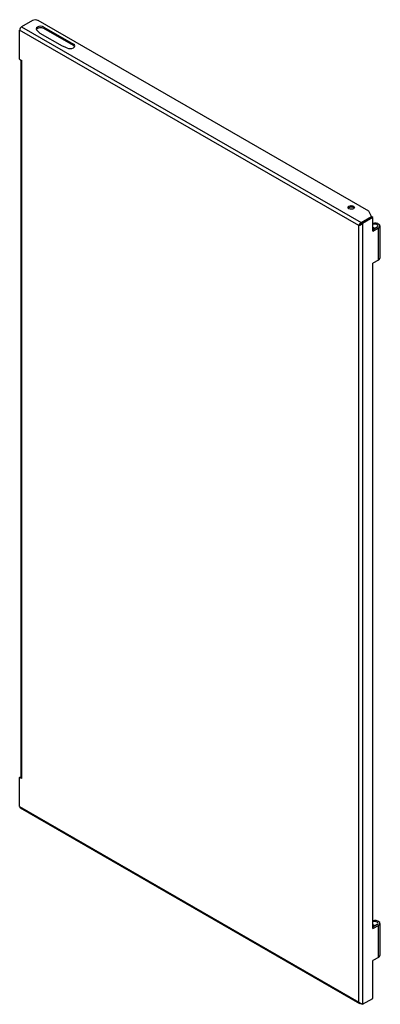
# Model space of a CAD drawing. Header units: inches. Extents: x 92.1 to 103.6, y 25.9 to 57.2.
import ezdxf

# ---------------------------------------------------------------- set-up
doc = ezdxf.new("R2010")
doc.units = ezdxf.units.IN
doc.header["$MEASUREMENT"] = 0
doc.layers.add('Visible Edges(ANSI)', color=7, linetype='Continuous', lineweight=25)
doc.layers.add('Visible Tangent Edges(ANSI)', color=7, linetype='Continuous', lineweight=25)

msp = doc.modelspace()

# ---------------------------------------------------------------- linework, layer by layer
at = {"layer": 'Visible Edges(ANSI)'}
for p, q in [((92.534, 57.177), (92.188, 56.978)), ((103.235, 51.117), (92.711, 57.177)), ((92.127, 55.947), (92.127, 56.873)), ((92.779, 56.769), (92.691, 56.853)), ((93.486, 56.362), (92.779, 56.769)), ((92.896, 56.971), (93.837, 56.43)), ((93.837, 56.385), (92.896, 56.926)), ((93.632, 56.312), (93.486, 56.362)), ((92.127, 55.947), (92.188, 55.912)), ((92.163, 55.926), (92.163, 33.107)), ((92.188, 55.912), (92.188, 55.912)), ((92.188, 55.912), (92.188, 55.912)), ((103.322, 50.942), (103.235, 51.117)), ((102.996, 50.754), (103.322, 50.942)), ((102.996, 50.734), (102.996, 50.754)), ((103.33, 50.938), (103.003, 50.75)), ((103.003, 50.75), (103.042, 50.728)), ((103.369, 50.916), (103.042, 50.728)), ((103.322, 50.934), (103.322, 50.942)), ((103.369, 50.916), (103.33, 50.938)), ((103.369, 50.483), (103.369, 50.916)), ((102.943, 50.67), (102.921, 50.658)), ((103.504, 50.605), (103.369, 50.527)), ((103.369, 50.483), (103.543, 50.583)), ((103.408, 50.591), (103.394, 50.56)), ((103.394, 50.56), (103.394, 50.542)), ((103.408, 50.591), (103.408, 50.55)), ((103.589, 50.646), (103.589, 49.624)), ((103.543, 49.561), (103.369, 49.461)), ((103.369, 28.306), (103.369, 49.461)), ((92.127, 33.107), (92.163, 33.127)), ((92.188, 33.072), (92.127, 33.107)), ((92.127, 32.181), (92.127, 33.107)), ((92.188, 33.072), (92.188, 33.072)), ((92.188, 33.072), (92.188, 33.072)), ((92.145, 32.141), (102.946, 25.921)), ((103.504, 28.429), (103.369, 28.351)), ((103.369, 28.306), (103.543, 28.406)), ((103.408, 28.414), (103.394, 28.383)), ((103.394, 28.383), (103.394, 28.365)), ((103.408, 28.414), (103.408, 28.373)), ((103.589, 28.469), (103.589, 27.447)), ((103.543, 27.384), (103.369, 27.284)), ((103.369, 26.083), (103.369, 27.284)), ((103.042, 25.895), (103.369, 26.083))]:
    msp.add_line(p, q, dxfattribs=at)
at = {"layer": 'Visible Edges(ANSI)', "flags": 128}
for points in [[(102.975, 50.742), (102.972, 50.739), (102.968, 50.737), (102.965, 50.734), (102.961, 50.731), (102.958, 50.727), (102.955, 50.724), (102.952, 50.721), (102.949, 50.717), (102.946, 50.714), (102.944, 50.71), (102.941, 50.706), (102.938, 50.702), (102.936, 50.699), (102.934, 50.695), (102.932, 50.691), (102.93, 50.687), (102.928, 50.683), (102.927, 50.679), (102.925, 50.676), (102.924, 50.672), (102.923, 50.668), (102.922, 50.665), (102.921, 50.661), (102.921, 50.658)], [(103.042, 50.728), (103.038, 50.723), (103.034, 50.718), (103.029, 50.713), (103.024, 50.708), (103.02, 50.704), (103.014, 50.7), (103.009, 50.696), (103.004, 50.692), (102.998, 50.688), (102.993, 50.685), (102.987, 50.681), (102.981, 50.678), (102.976, 50.675), (102.97, 50.673), (102.965, 50.67), (102.959, 50.668), (102.954, 50.666), (102.949, 50.664), (102.943, 50.663), (102.939, 50.661), (102.934, 50.66), (102.929, 50.659), (102.925, 50.658), (102.921, 50.658)], [(102.969, 50.693), (102.971, 50.695), (102.972, 50.697), (102.974, 50.699), (102.975, 50.701), (102.977, 50.703), (102.978, 50.705), (102.98, 50.707), (102.981, 50.71), (102.983, 50.712), (102.984, 50.714), (102.986, 50.716), (102.987, 50.719), (102.989, 50.721), (102.99, 50.724), (102.992, 50.726), (102.993, 50.729), (102.995, 50.731), (102.996, 50.734), (102.997, 50.736), (102.999, 50.739), (103, 50.742), (103.001, 50.745), (103.002, 50.747), (103.003, 50.75)], [(102.996, 50.754), (102.995, 50.754), (102.995, 50.754), (102.994, 50.753), (102.993, 50.753), (102.992, 50.752), (102.991, 50.752), (102.99, 50.751), (102.989, 50.751), (102.988, 50.75), (102.987, 50.75), (102.987, 50.749), (102.986, 50.749), (102.985, 50.748), (102.984, 50.748), (102.983, 50.747), (102.982, 50.747), (102.981, 50.746), (102.98, 50.746), (102.979, 50.745), (102.979, 50.745), (102.978, 50.744), (102.977, 50.743), (102.976, 50.743), (102.975, 50.742)], [(102.943, 50.67), (102.95, 50.675), (102.957, 50.68), (102.963, 50.686), (102.969, 50.693)], [(102.963, 50.686), (102.963, 50.686), (102.964, 50.687), (102.964, 50.687), (102.964, 50.687), (102.964, 50.688), (102.965, 50.688), (102.965, 50.688), (102.965, 50.689), (102.966, 50.689), (102.966, 50.689), (102.966, 50.69), (102.966, 50.69), (102.967, 50.69), (102.967, 50.691), (102.967, 50.691), (102.968, 50.691), (102.968, 50.692), (102.968, 50.692), (102.969, 50.692), (102.969, 50.693), (102.969, 50.693), (102.97, 50.693), (102.97, 50.694), (102.97, 50.694)], [(102.975, 25.916), (102.972, 25.915), (102.968, 25.915), (102.965, 25.916), (102.961, 25.916), (102.958, 25.917), (102.955, 25.918), (102.952, 25.919), (102.949, 25.92), (102.946, 25.921), (102.944, 25.923), (102.941, 25.925), (102.938, 25.927), (102.936, 25.929), (102.934, 25.932), (102.932, 25.934), (102.93, 25.937), (102.928, 25.94), (102.927, 25.943), (102.925, 25.947), (102.924, 25.95), (102.923, 25.954), (102.922, 25.957), (102.921, 25.961), (102.921, 25.965)], [(103.042, 25.895), (103.038, 25.896), (103.034, 25.896), (103.029, 25.898), (103.024, 25.899), (103.02, 25.9), (103.014, 25.902), (103.009, 25.904), (103.004, 25.906), (102.998, 25.908), (102.993, 25.91), (102.987, 25.913), (102.981, 25.916), (102.976, 25.919), (102.97, 25.922), (102.965, 25.925), (102.959, 25.929), (102.954, 25.933), (102.949, 25.937), (102.943, 25.941), (102.939, 25.946), (102.934, 25.95), (102.929, 25.955), (102.925, 25.96), (102.921, 25.965)], [(102.98, 25.916), (102.98, 25.916), (102.979, 25.916), (102.979, 25.916), (102.979, 25.916), (102.979, 25.916), (102.979, 25.916), (102.978, 25.916), (102.978, 25.916), (102.978, 25.916), (102.978, 25.916), (102.978, 25.916), (102.977, 25.916), (102.977, 25.916), (102.977, 25.916), (102.977, 25.916), (102.977, 25.916), (102.976, 25.916), (102.976, 25.916), (102.976, 25.916), (102.976, 25.916), (102.976, 25.916), (102.975, 25.916), (102.975, 25.916), (102.975, 25.916)]]:
    msp.add_lwpolyline(points, dxfattribs=at)
at = {"layer": 'Visible Edges(ANSI)'}
for centre, major_axis, ratio, start_param, end_param in [((92.622, 57.127), (0.125, 0), 0.575862, 0.785398, 2.356194), ((92.794, 56.912), (-0.145, 0), 0.575862, 3.926991, 7.068583), ((92.188, 56.908), (0.0429, 0.0745), 0.578093, 0.783464, 2.354261), ((92.794, 56.867), (-0.145, 0), 0.575862, 3.926991, 6.010569), ((93.734, 56.371), (0.145, 0), 0.575862, 3.926991, 7.068583), ((93.734, 56.326), (0.145, 0), 0.575862, 0.272616, 0.785398), ((92.249, 55.947), (-0.086, 0), 0.575862, 0.737076, 0.785398), ((102.679, 51.189), (-0.102, 0), 0.575862, 3.536417, 5.888361), ((103.434, 50.646), (0.155, 0), 0.575862, 5.497787, 8.284587), ((103.434, 50.646), (0.1, 0), 0.575862, 5.497787, 8.557629), ((103.434, 50.646), (0.1, 0), 0.575862, 4.008742, 4.45059), ((103.434, 50.646), (-0.155, 0), 0.575862, 1.140191, 1.308997), ((103.434, 49.624), (0.155, 0), 0.575862, 5.497787, 6.283185), ((92.249, 33.107), (-0.086, 0), 0.575862, 0, 0.785398), ((92.188, 32.216), (-0.0429, -0.0745), 0.578093, 5.495853, 6.283185), ((103.434, 28.469), (0.155, 0), 0.575862, 5.497787, 8.284587), ((103.434, 28.469), (0.1, 0), 0.575862, 5.497787, 8.557629), ((103.434, 28.469), (0.1, 0), 0.575862, 4.008742, 4.45059), ((103.434, 28.469), (-0.155, 0), 0.575862, 1.140191, 1.308997), ((103.434, 27.447), (0.155, 0), 0.575862, 5.497787, 6.283185)]:
    msp.add_ellipse(centre, major_axis=major_axis, ratio=ratio, start_param=start_param, end_param=end_param, dxfattribs=at)
msp.add_ellipse((102.679, 51.234), major_axis=(-0.102, 0), ratio=0.575862, dxfattribs=at)
at = {"layer": 'Visible Tangent Edges(ANSI)'}
for p, q in [((102.921, 50.658), (92.127, 56.873)), ((92.188, 56.978), (102.996, 50.754)), ((92.896, 56.971), (92.896, 56.926)), ((93.837, 56.43), (93.837, 56.385)), ((92.188, 55.912), (92.188, 33.072)), ((103.042, 50.728), (103.042, 25.895)), ((102.921, 25.965), (102.921, 50.658)), ((103.543, 49.561), (103.543, 50.583)), ((92.127, 32.181), (102.921, 25.965)), ((103.543, 27.384), (103.543, 28.406))]:
    msp.add_line(p, q, dxfattribs=at)
at = {"layer": 'Visible Tangent Edges(ANSI)', "flags": 128}
for points in [[(102.975, 50.742), (102.975, 50.74), (102.975, 50.737), (102.974, 50.734), (102.974, 50.732), (102.974, 50.729), (102.974, 50.727), (102.973, 50.724), (102.973, 50.721), (102.973, 50.719), (102.972, 50.716), (102.972, 50.714), (102.971, 50.711), (102.971, 50.709), (102.97, 50.706), (102.969, 50.704), (102.969, 50.702), (102.968, 50.699), (102.967, 50.697), (102.966, 50.695), (102.966, 50.693), (102.965, 50.691), (102.964, 50.689), (102.963, 50.687), (102.962, 50.685)], [(102.975, 25.919), (102.975, 25.919), (102.975, 25.919), (102.975, 25.919), (102.975, 25.919), (102.975, 25.918), (102.975, 25.918), (102.975, 25.918), (102.975, 25.918), (102.975, 25.918), (102.975, 25.918), (102.975, 25.918), (102.975, 25.917), (102.975, 25.917), (102.975, 25.917), (102.975, 25.917), (102.975, 25.917), (102.975, 25.917), (102.975, 25.917), (102.975, 25.916), (102.975, 25.916), (102.975, 25.916), (102.975, 25.916), (102.975, 25.916), (102.975, 25.916)]]:
    msp.add_lwpolyline(points, dxfattribs=at)

doc.saveas('drawing.dxf')
